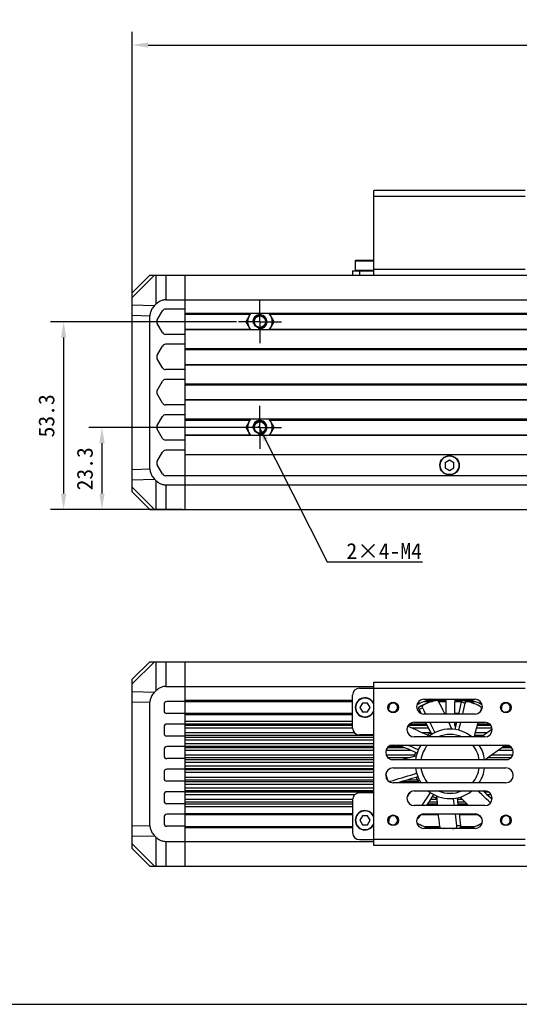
# Model space of a CAD drawing. Header units: millimetres. Extents: x 47 to 603, y 225 to 507.
# Tile 2 of 6: x 182 to 277, y 225 to 411. Entities that reach past the tile are written whole.
import ezdxf
from ezdxf.enums import TextEntityAlignment as Align

# ---------------------------------------------------------------- set-up
doc = ezdxf.new("R2010")
doc.units = ezdxf.units.MM
doc.header["$LTSCALE"] = 46.255
doc.header["$PDMODE"] = 3
doc.header["$PDSIZE"] = 8
doc.linetypes.add('CENTER', pattern=[0.6, 0.375, -0.075, 0.075, -0.075])
doc.layers.get('0').update_dxf_attribs({"linetype": 'CONTINUOUS'})
doc.layers.get('Defpoints').update_dxf_attribs({"linetype": 'CONTINUOUS'})
for name, color, linetype in [('00_COMPONENTS', 7, 'CONTINUOUS'), ('3_ALL_AXES', 7, 'CONTINUOUS'), ('50_ALL_DETAILS', 7, 'CONTINUOUS'), ('51__DRAFT_DIMS', 7, 'CONTINUOUS'), ('DRW0001FORMAT', 7, 'CONTINUOUS')]:
    doc.layers.add(name, color=color, linetype=linetype)
doc.styles.get("Standard").update_dxf_attribs({"font": 'simfang.ttf'})
doc.dimstyles.new('DIMSTYLE_1', dxfattribs={"dimtxt": 3, "dimasz": 3, "dimexe": 2.5, "dimexo": 0.5, "dimgap": 0.75, "dimtad": 1, "dimlfac": 1.5, "dimdsep": 46, "dimtxsty": 'STANDARD', "dimblk": '_FILLED', "dimblk1": '_FILLED', "dimblk2": '_FILLED', "dimcen": 0.09, "dimclrt": 3, "dimazin": 2, "dimtp": 0.5, "dimtm": 0.5, "dimtfac": 1, "dimtofl": 0, "dimtmove": 0, "dimatfit": 3, "dimldrblk": '_FILLED', "dimfxl": 1, "dimtolj": 1, "dimarcsym": 0})
doc.dimstyles.new('DIMSTYLE_2', dxfattribs={"dimtxt": 3, "dimasz": 3, "dimexe": 2.5, "dimexo": 0.5, "dimgap": 0.75, "dimtad": 1, "dimlfac": 1.5, "dimdsep": 46, "dimtxsty": 'STANDARD', "dimblk": '_FILLED', "dimblk1": '_FILLED', "dimblk2": '_FILLED', "dimcen": 0.09, "dimclrt": 3, "dimazin": 2, "dimtp": 0.3, "dimtm": 0.3, "dimtfac": 1, "dimtofl": 0, "dimtmove": 0, "dimatfit": 3, "dimldrblk": '_FILLED', "dimfxl": 1, "dimtolj": 1, "dimarcsym": 0})
doc.dimstyles.new('DIMSTYLE_4', dxfattribs={"dimtxt": 3, "dimasz": 3, "dimexe": 2.5, "dimexo": 0.5, "dimgap": 0.75, "dimtad": 1, "dimlfac": 1.5, "dimdsep": 46, "dimtxsty": 'STANDARD', "dimblk": '_FILLED', "dimblk1": '_FILLED', "dimblk2": '_FILLED', "dimcen": 0.09, "dimclrt": 3, "dimazin": 2, "dimtp": 0.2, "dimtm": 0.2, "dimtfac": 1, "dimtofl": 0, "dimtmove": 0, "dimatfit": 3, "dimldrblk": '_FILLED', "dimfxl": 1, "dimtolj": 1, "dimarcsym": 0})
doc.dimstyles.get("Standard").update_dxf_attribs({"dimtxt": 3, "dimasz": 3, "dimexe": 2.5, "dimexo": 0.5, "dimtad": 1, "dimdsep": 46, "dimtxsty": 'STANDARD', "dimblk": '_FILLED', "dimblk1": '_FILLED', "dimblk2": '_FILLED', "dimcen": 0.09, "dimclrt": 3, "dimazin": 2, "dimtol": 1, "dimtp": 0.01, "dimtm": 0.01, "dimtfac": 1, "dimtofl": 0, "dimtmove": 0, "dimatfit": 3, "dimldrblk": '_FILLED', "dimfxl": 1, "dimtolj": 1, "dimarcsym": 0})

# ---------------------------------------------------------------- blocks, each defined once
blk = doc.blocks.new('_FILLED')
at = {"color": 0, "linetype": 'ByBlock'}
blk.add_solid([(0, 0), (-1, 0.167), (-1, -0.167)], dxfattribs=at)
blk = doc.blocks.new('*D12')
at = {"layer": '51__DRAFT_DIMS', "color": 0, "lineweight": -2}
for p, q in [((203.34, 355.86), (203.34, 408.98)), ((391.7, 355.86), (391.7, 408.98)), ((206.34, 406.48), (388.7, 406.48))]:
    blk.add_line(p, q, dxfattribs=at)
at = {"layer": 'Defpoints', "color": 0}
for p in [(391.7, 406.48), (203.34, 355.36), (391.7, 355.36)]:
    blk.add_point(p, dxfattribs=at)
at = {"layer": '51__DRAFT_DIMS', "color": 0, "linetype": 'ByBlock', "lineweight": -2, "xscale": 3, "yscale": 3, "zscale": 3, "rotation": 180}
blk.add_blockref('_FILLED', (203.34, 406.48), dxfattribs=at)
at = {"layer": '51__DRAFT_DIMS', "color": 0, "linetype": 'ByBlock', "lineweight": -2, "xscale": 3, "yscale": 3, "zscale": 3}
blk.add_blockref('_FILLED', (391.7, 406.48), dxfattribs=at)
at = {"layer": '51__DRAFT_DIMS', "color": 3, "insert": (297.52, 411.23), "char_height": 3, "attachment_point": 2, "line_spacing_factor": 0.9}
blk.add_mtext('\\A1;750', dxfattribs=at)
blk = doc.blocks.new('*D8')
at = {"layer": '51__DRAFT_DIMS', "color": 0, "lineweight": -2}
for p, q in [((223.61, 334.15), (195.11, 334.15)), ((197.61, 331.15), (197.61, 321.62)), ((212.84, 318.62), (195.11, 318.62))]:
    blk.add_line(p, q, dxfattribs=at)
at = {"layer": 'Defpoints', "color": 0}
for p in [(224.11, 334.15), (197.61, 318.62), (213.34, 318.62)]:
    blk.add_point(p, dxfattribs=at)
at = {"layer": '51__DRAFT_DIMS', "color": 0, "linetype": 'ByBlock', "lineweight": -2, "xscale": 3, "yscale": 3, "zscale": 3}
for p, rotation in [((197.61, 334.15), 90), ((197.61, 318.62), 270)]:
    blk.add_blockref('_FILLED', p, dxfattribs=dict(at, rotation=rotation))
at = {"layer": '51__DRAFT_DIMS', "color": 3, "insert": (192.86, 326.32), "char_height": 3, "attachment_point": 2, "rotation": 90, "line_spacing_factor": 0.9}
blk.add_mtext('\\A1;23.3', dxfattribs=at)
blk = doc.blocks.new('*D9')
at = {"layer": '51__DRAFT_DIMS', "color": 0, "lineweight": -2}
for p, q in [((223.02, 354.15), (187.85, 354.15)), ((190.35, 351.15), (190.35, 321.62)), ((212.84, 318.62), (187.85, 318.62))]:
    blk.add_line(p, q, dxfattribs=at)
at = {"layer": 'Defpoints', "color": 0}
for p in [(223.52, 354.15), (190.35, 318.62), (213.34, 318.62)]:
    blk.add_point(p, dxfattribs=at)
at = {"layer": '51__DRAFT_DIMS', "color": 0, "linetype": 'ByBlock', "lineweight": -2, "xscale": 3, "yscale": 3, "zscale": 3}
for p, rotation in [((190.35, 354.15), 90), ((190.35, 318.62), 270)]:
    blk.add_blockref('_FILLED', p, dxfattribs=dict(at, rotation=rotation))
at = {"layer": '51__DRAFT_DIMS', "color": 3, "insert": (185.6, 336.34), "char_height": 3, "attachment_point": 2, "rotation": 90, "line_spacing_factor": 0.9}
blk.add_mtext('\\A1;53.3', dxfattribs=at)

msp = doc.modelspace()

# ---------------------------------------------------------------- linework, layer by layer
at = {"color": 7}
msp.add_line((46.817476, 225.01778), (602.8311, 225.01778), dxfattribs=at)
at = {"layer": '00_COMPONENTS', "color": 7}
for p, q in [((249.009887, 362.949422), (249.009887, 378.949422)), ((277.676554, 378.949422), (249.009887, 378.949422)), ((251.743238, 379.017022), (251.676554, 378.950337)), ((251.743223, 379.017022), (253.609885, 379.017022)), ((253.609869, 379.017022), (253.676554, 378.950337)), ((273.076571, 379.017022), (273.009887, 378.950337)), ((273.076556, 379.017022), (274.943218, 379.017022)), ((274.943203, 379.017022), (275.009887, 378.950337)), ((245.509887, 365.682756), (245.509887, 363.816089)), ((249.009887, 365.749422), (245.576554, 365.749422)), ((245.009887, 363.749422), (245.009887, 362.949422)), ((245.009887, 363.749422), (249.009887, 363.749422)), ((203.34322, 359.616089), (206.676554, 362.949422)), ((206.676554, 362.949422), (286.811964, 362.949422)), ((213.34322, 318.616089), (213.34322, 362.949422)), ((203.34322, 321.949422), (203.34322, 359.616089)), ((209.711853, 358.282756), (283.466792, 358.282756)), ((207.823424, 357.453281), (207.559884, 357.197049)), ((208.04587, 354.482756), (209.046611, 356.216089)), ((213.34322, 356.549422), (209.623961, 356.549422)), ((206.676554, 326.299248), (206.676554, 355.266264)), ((282.040826, 355.682756), (213.34322, 355.682756)), ((225.674298, 355.682756), (224.789028, 354.149422)), ((224.789028, 354.149422), (225.674298, 352.616089)), ((230.17763, 354.149422), (229.29236, 355.682756)), ((229.29236, 352.616089), (230.17763, 354.149422)), ((209.046611, 352.082756), (208.04587, 353.816089)), ((280.993008, 352.616089), (213.34322, 352.616089)), ((213.34322, 351.749422), (209.623961, 351.749422)), ((208.04587, 347.816089), (209.046611, 349.549422)), ((213.34322, 349.882756), (209.623961, 349.882756)), ((280.804137, 349.016089), (213.34322, 349.016089)), ((209.046611, 345.416089), (208.04587, 347.149422)), ((213.34322, 345.082756), (209.623961, 345.082756)), ((282.222904, 345.949422), (213.34322, 345.949422)), ((208.04587, 341.149422), (209.046611, 342.882756)), ((213.34322, 343.216089), (209.623961, 343.216089)), ((286.647484, 342.349422), (213.34322, 342.349422)), ((209.046611, 338.749422), (208.04587, 340.482756)), ((291.423825, 339.282756), (213.34322, 339.282756)), ((213.34322, 338.416089), (209.623961, 338.416089)), ((208.04587, 334.482756), (209.046611, 336.216089)), ((213.34322, 336.549422), (209.623961, 336.549422)), ((295.11046, 335.682756), (213.34322, 335.682756)), ((225.674298, 335.682756), (224.789028, 334.149422)), ((230.17763, 334.149422), (229.29236, 335.682756)), ((209.046611, 332.082756), (208.04587, 333.816089)), ((224.789028, 334.149422), (225.674298, 332.616089)), ((229.29236, 332.616089), (230.17763, 334.149422)), ((213.34322, 331.749422), (209.623961, 331.749422)), ((296.691116, 332.616089), (213.34322, 332.616089)), ((213.34322, 329.816089), (209.623961, 329.816089)), ((208.04587, 327.749422), (209.046611, 329.482756)), ((297.317506, 328.949422), (213.34322, 328.949422)), ((263.34322, 327.947798), (262.509887, 327.466673)), ((264.176554, 327.466673), (263.34322, 327.947798)), ((209.046611, 325.349422), (208.04587, 327.082756)), ((262.509887, 327.466673), (262.509887, 326.504422)), ((262.509887, 326.504422), (263.34322, 326.023297)), ((263.34322, 326.023297), (264.176554, 326.504422)), ((264.176554, 326.504422), (264.176554, 327.466673)), ((207.559884, 324.368462), (207.823424, 324.11223)), ((296.6039, 325.016089), (209.623961, 325.016089)), ((209.711853, 323.282756), (295.123545, 323.282756)), ((203.34322, 321.949422), (206.676554, 318.616089)), ((206.676554, 318.616089), (283.723463, 318.616089)), ((203.34322, 286.497025), (206.676554, 289.830358)), ((206.676554, 289.830358), (288.396152, 289.830358)), ((213.34322, 251.163691), (213.34322, 289.830358)), ((203.34322, 254.497025), (203.34322, 286.497025)), ((209.711853, 285.163691), (249.009887, 285.163691)), ((249.009887, 255.030358), (249.009887, 285.963691)), ((249.009887, 285.963691), (277.676554, 285.963691)), ((207.823424, 284.334217), (207.559884, 284.077985)), ((245.009887, 277.297025), (245.009887, 283.497025)), ((246.34322, 284.830358), (249.009887, 284.830358)), ((206.676554, 258.84685), (206.676554, 282.147199)), ((209.34322, 281.763691), (209.34322, 280.563691)), ((213.34322, 282.297025), (209.876554, 282.297025)), ((213.34322, 282.330358), (245.009887, 282.330358)), ((246.862095, 281.997025), (246.38097, 281.163691)), ((247.824346, 281.997025), (246.862095, 281.997025)), ((248.305471, 281.163691), (247.824346, 281.997025)), ((258.509887, 282.730358), (268.176554, 282.730358)), ((258.569158, 282.330358), (260.113857, 282.330358)), ((259.13562, 281.988663), (258.844646, 281.850306)), ((258.894586, 281.917384), (259.547351, 282.154971)), ((259.6546, 282.713946), (259.649645, 282.730358)), ((261.276315, 282.330358), (262.685942, 282.330358)), ((264.317797, 282.330358), (265.654847, 282.330358)), ((266.789952, 282.330358), (268.117266, 282.330358)), ((267.032062, 282.713878), (267.037031, 282.730358)), ((267.529761, 282.070148), (267.217928, 282.151194)), ((267.299301, 282.170478), (267.952066, 281.932891)), ((213.34322, 280.030358), (209.876554, 280.030358)), ((213.34322, 280.063691), (245.009887, 280.063691)), ((246.38097, 281.163691), (246.862095, 280.330358)), ((246.862095, 280.330358), (247.824346, 280.330358)), ((247.824346, 280.330358), (248.305471, 281.163691)), ((257.916338, 280.063691), (257.977869, 280.063691)), ((258.225897, 281.099524), (258.489595, 280.579645)), ((258.489595, 280.579645), (258.818472, 279.930358)), ((268.176554, 279.930358), (258.509887, 279.930358)), ((262.39252, 280.063691), (262.722271, 280.063691)), ((264.258069, 280.063691), (265.107153, 280.063691)), ((269.260877, 280.444939), (269.376434, 280.941124)), ((213.34322, 278.030358), (209.876554, 278.030358)), ((256.676554, 278.397025), (270.009887, 278.397025)), ((209.34322, 277.497025), (209.34322, 276.297025)), ((213.34322, 275.763691), (209.876554, 275.763691)), ((249.009887, 275.963691), (246.34322, 275.963691)), ((252.676554, 274.063691), (274.009887, 274.063691)), ((270.009887, 275.597025), (256.676554, 275.597025)), ((209.34322, 273.230358), (209.34322, 272.030358)), ((213.34322, 273.763691), (209.876554, 273.763691)), ((213.34322, 271.497025), (209.876554, 271.497025)), ((274.009887, 271.263691), (252.676554, 271.263691)), ((209.34322, 268.963691), (209.34322, 267.763691)), ((213.34322, 269.497025), (209.876554, 269.497025)), ((251.408673, 268.000078), (251.303066, 268.599001)), ((251.380331, 268.249828), (251.466059, 267.939249)), ((252.676554, 269.730358), (274.009887, 269.730358)), ((213.34322, 267.230358), (209.876554, 267.230358)), ((274.009887, 266.930358), (252.676554, 266.930358)), ((209.34322, 264.697025), (209.34322, 263.497025)), ((213.34322, 265.230358), (209.876554, 265.230358)), ((249.009887, 265.030358), (246.34322, 265.030358)), ((256.676554, 265.397025), (270.009887, 265.397025)), ((213.34322, 262.963691), (209.876554, 262.963691)), ((245.009887, 263.697025), (245.009887, 257.497025)), ((213.34322, 260.963691), (209.876554, 260.963691)), ((213.34322, 260.930358), (245.009887, 260.930358)), ((270.009887, 262.597025), (256.676554, 262.597025)), ((257.833628, 260.888499), (257.405157, 260.231499)), ((257.916338, 260.930358), (261.184389, 260.930358)), ((258.509887, 261.063691), (268.176554, 261.063691)), ((265.15524, 260.930358), (268.681954, 260.930358)), ((209.34322, 260.430358), (209.34322, 259.230358)), ((246.862095, 260.663691), (246.38097, 259.830358)), ((246.38097, 259.830358), (246.862095, 258.997025)), ((247.824346, 260.663691), (246.862095, 260.663691)), ((246.862095, 258.997025), (247.824346, 258.997025)), ((248.305471, 259.830358), (247.824346, 260.663691)), ((247.824346, 258.997025), (248.305471, 259.830358)), ((213.34322, 258.697025), (209.876554, 258.697025)), ((213.34322, 258.663691), (245.009887, 258.663691)), ((268.176554, 258.263691), (258.509887, 258.263691)), ((258.569175, 258.663691), (261.442297, 258.663691)), ((259.64941, 258.263691), (259.654378, 258.280171)), ((265.417336, 258.663691), (268.117283, 258.663691)), ((267.03184, 258.280105), (267.036796, 258.263691)), ((207.559884, 256.916064), (207.823424, 256.659832)), ((209.711853, 255.830358), (249.009887, 255.830358)), ((246.34322, 256.163691), (249.009887, 256.163691)), ((203.34322, 254.497025), (206.676554, 251.163691)), ((277.676554, 255.030358), (249.009887, 255.030358)), ((206.676554, 251.163691), (286.772658, 251.163691))]:
    msp.add_line(p, q, dxfattribs=at)
at = {"layer": '00_COMPONENTS', "color": 4}
for p, q in [((251.84322, 379.017022), (251.84322, 378.949422)), ((253.509887, 379.017022), (253.509887, 378.949422)), ((273.176554, 379.017022), (273.176554, 378.949422)), ((274.84322, 379.017022), (274.84322, 378.949422)), ((277.676554, 377.816089), (249.009887, 377.816089)), ((245.509887, 365.682756), (249.009887, 365.682756)), ((249.009887, 363.816089), (245.509887, 363.816089)), ((246.34322, 363.749422), (246.34322, 362.949422)), ((249.009887, 364.082756), (277.676554, 364.082756)), ((203.34322, 358.732759), (207.559884, 362.949422)), ((207.823424, 362.949422), (207.823424, 357.453281)), ((209.711853, 362.949422), (209.711853, 358.282756)), ((203.34322, 357.31397), (207.559884, 357.197049)), ((203.34322, 355.358691), (206.676554, 355.266264)), ((213.34322, 355.549422), (225.597318, 355.549422)), ((229.36934, 355.549422), (281.992222, 355.549422)), ((213.34322, 352.749422), (225.597318, 352.749422)), ((229.36934, 352.749422), (281.011844, 352.749422)), ((213.34322, 348.882756), (280.829408, 348.882756)), ((213.34322, 346.082756), (282.118785, 346.082756)), ((213.34322, 342.216089), (286.871159, 342.216089)), ((213.34322, 339.416089), (291.240565, 339.416089)), ((213.34322, 335.549422), (225.597318, 335.549422)), ((229.36934, 335.549422), (295.182931, 335.549422)), ((213.34322, 332.749422), (225.597318, 332.749422)), ((229.36934, 332.749422), (296.659014, 332.749422)), ((203.34322, 326.20682), (206.676554, 326.299248)), ((203.34322, 324.251542), (207.559884, 324.368462)), ((207.823424, 324.11223), (207.823424, 318.616089)), ((203.34322, 322.832753), (207.559884, 318.616089)), ((209.711853, 323.282756), (209.711853, 318.616089)), ((203.34322, 285.613694), (207.559884, 289.830358)), ((207.823424, 289.830358), (207.823424, 284.334217)), ((209.711853, 289.830358), (209.711853, 285.163691)), ((203.34322, 284.194905), (207.559884, 284.077985)), ((249.009887, 284.830358), (277.676554, 284.830358)), ((203.34322, 282.239627), (206.676554, 282.147199)), ((213.34322, 282.530358), (245.009887, 282.530358)), ((257.628254, 281.290839), (258.281019, 281.528426)), ((259.096864, 282.530358), (262.622127, 282.530358)), ((264.317797, 282.530358), (267.589609, 282.530358)), ((265.608509, 282.211071), (266.261274, 281.973484)), ((266.579281, 282.26691), (265.926516, 282.504498)), ((213.34322, 279.863691), (245.009887, 279.863691)), ((257.573272, 280.86166), (258.225895, 281.099527)), ((213.34322, 278.549326), (245.009887, 278.549326)), ((213.34322, 278.049539), (245.009887, 278.049539)), ((245.009887, 277.737699), (213.34322, 277.737699)), ((259.15333, 277.737699), (255.489892, 277.737699)), ((255.753823, 278.049539), (258.996074, 278.049539)), ((264.259528, 278.049539), (264.633353, 278.049539)), ((264.559679, 277.737699), (264.317214, 277.737699)), ((271.196549, 277.737699), (268.591203, 277.737699)), ((268.671627, 278.049539), (270.932622, 278.049539)), ((245.009887, 277.237912), (213.34322, 277.237912)), ((245.404716, 276.350278), (213.34322, 276.350278)), ((249.009887, 275.850483), (213.34322, 275.850483)), ((259.405109, 277.237912), (256.292036, 277.237912)), ((259.784946, 276.350278), (258.229637, 276.350278)), ((269.653877, 275.850483), (268.082943, 275.850483)), ((270.322958, 276.350278), (268.220653, 276.350278)), ((271.387905, 277.237912), (268.459929, 277.237912)), ((213.34322, 275.544264), (249.009887, 275.544264)), ((213.34322, 275.044469), (249.009887, 275.044469)), ((213.34322, 274.349581), (249.009887, 274.349581)), ((213.34322, 273.849785), (249.009887, 273.849785)), ((251.933348, 273.849785), (254.188303, 273.849785)), ((273.580478, 273.849785), (274.753097, 273.849785)), ((249.009887, 273.543566), (213.34322, 273.543566)), ((249.009887, 273.043771), (213.34322, 273.043771)), ((249.009887, 272.150278), (213.34322, 272.150278)), ((256.066174, 273.043771), (251.329606, 273.043771)), ((256.742924, 272.150278), (251.374774, 272.150278)), ((254.902727, 273.543566), (251.588029, 273.543566)), ((275.311668, 272.150278), (271.209027, 272.150278)), ((275.356834, 273.043771), (272.471451, 273.043771)), ((275.098409, 273.543566), (273.162791, 273.543566)), ((249.009887, 271.650483), (213.34322, 271.650483)), ((213.34322, 271.344264), (249.009887, 271.344264)), ((213.34322, 270.844469), (249.009887, 270.844469)), ((213.34322, 270.149581), (249.009887, 270.149581)), ((255.768369, 271.650483), (251.712099, 271.650483)), ((252.211019, 271.344264), (254.634446, 271.344264)), ((270.193441, 271.344264), (274.475418, 271.344264)), ((274.974342, 271.650483), (270.487614, 271.650483)), ((213.34322, 269.649785), (249.009887, 269.649785)), ((249.009887, 269.343566), (213.34322, 269.343566)), ((249.009887, 268.843771), (213.34322, 268.843771)), ((249.009887, 267.950278), (213.34322, 267.950278)), ((249.009887, 267.450483), (213.34322, 267.450483)), ((213.34322, 267.144264), (249.009887, 267.144264)), ((213.34322, 266.644469), (249.009887, 266.644469)), ((251.408714, 267.950278), (251.329606, 267.950278)), ((252.125832, 267.043405), (252.098288, 267.199618)), ((254.293689, 267.144264), (257.31963, 267.144264)), ((257.251399, 267.450483), (255.308767, 267.450483)), ((257.02989, 267.950278), (256.972133, 267.950278)), ((213.34322, 265.949581), (249.009887, 265.949581)), ((213.34322, 265.449785), (249.009887, 265.449785)), ((249.009887, 265.143566), (213.34322, 265.143566)), ((245.404716, 264.643771), (213.34322, 264.643771)), ((255.57817, 264.643771), (255.436279, 264.643771)), ((270.811172, 265.143566), (269.973597, 265.143566)), ((271.250162, 264.643771), (270.505262, 264.643771)), ((245.009887, 263.756137), (213.34322, 263.756137)), ((245.009887, 263.25635), (213.34322, 263.25635)), ((213.34322, 262.944511), (245.009887, 262.944511)), ((259.178123, 262.944511), (260.993594, 262.944511)), ((260.96706, 263.25635), (259.382512, 263.25635)), ((260.926476, 263.756137), (259.710409, 263.756137)), ((265.80849, 263.756137), (264.827036, 263.756137)), ((266.302374, 263.25635), (264.879661, 263.25635)), ((264.916335, 262.944511), (266.613804, 262.944511)), ((213.34322, 262.444723), (245.009887, 262.444723)), ((213.34322, 261.130358), (245.009887, 261.130358)), ((257.405157, 260.231499), (257.282291, 260.334596)), ((203.34322, 258.754423), (206.676554, 258.84685)), ((213.34322, 258.463691), (245.009887, 258.463691)), ((259.096832, 258.463691), (261.520042, 258.463691)), ((264.524207, 258.366822), (265.218865, 258.366822)), ((265.417336, 258.751318), (264.722678, 258.751318)), ((265.352736, 258.463691), (267.589577, 258.463691)), ((203.34322, 256.799144), (207.559884, 256.916064)), ((203.34322, 255.380355), (207.559884, 251.163691)), ((207.823424, 256.659832), (207.823424, 251.163691)), ((209.711853, 255.830358), (209.711853, 251.163691)), ((277.676554, 256.163691), (249.009887, 256.163691))]:
    msp.add_line(p, q, dxfattribs=at)
at = {"layer": '00_COMPONENTS', "color": 7}
for points in [[(209.711853, 358.282756), (209.554228, 358.277841), (209.39647, 358.261922), (209.23858, 358.234999), (209.080514, 358.19745), (208.922316, 358.148896), (208.764117, 358.088203), (208.605658, 358.015494), (208.447198, 357.930645), (208.289654, 357.83215), (208.133329, 357.719507), (207.977919, 357.593217), (207.823424, 357.453281)], [(207.559884, 357.197049), (207.410951, 357.041212), (207.276535, 356.884014), (207.156636, 356.725458), (207.051793, 356.565201), (206.961467, 356.403585), (206.884045, 356.241632), (206.819383, 356.07963), (206.767624, 355.917291), (206.72758, 355.75477), (206.698856, 355.592117), (206.681847, 355.429282), (206.676554, 355.266264)], [(206.676554, 326.299248), (206.681854, 326.136189), (206.698869, 325.973324), (206.727598, 325.810654), (206.767648, 325.64813), (206.819411, 325.4858), (206.884074, 325.323811), (206.961492, 325.161875), (207.051809, 325.000281), (207.156645, 324.840041), (207.276539, 324.681493), (207.410952, 324.5243), (207.559884, 324.368462)], [(207.823424, 324.11223), (207.977919, 323.972294), (208.133329, 323.846004), (208.289654, 323.733361), (208.447198, 323.634866), (208.605658, 323.550017), (208.764117, 323.477308), (208.922316, 323.416615), (209.080514, 323.368062), (209.23858, 323.330512), (209.39647, 323.303589), (209.554228, 323.28767), (209.711853, 323.282756)], [(209.711853, 285.163691), (209.554228, 285.158777), (209.39647, 285.142858), (209.23858, 285.115935), (209.080514, 285.078385), (208.922316, 285.029832), (208.764117, 284.969139), (208.605658, 284.89643), (208.447198, 284.811581), (208.289654, 284.713086), (208.133329, 284.600443), (207.977919, 284.474153), (207.823424, 284.334217)], [(207.559884, 284.077985), (207.410951, 283.922147), (207.276535, 283.76495), (207.156636, 283.606394), (207.051793, 283.446137), (206.961467, 283.284521), (206.884045, 283.122567), (206.819383, 282.960566), (206.767624, 282.798227), (206.72758, 282.635705), (206.698856, 282.473053), (206.681847, 282.310217), (206.676554, 282.147199)], [(257.573272, 280.86166), (257.558432, 280.894196), (257.546244, 280.927057), (257.536707, 280.960242), (257.529786, 280.994109), (257.525517, 281.028301), (257.524007, 281.061741), (257.525336, 281.094407), (257.529426, 281.126322), (257.536146, 281.156482), (257.545574, 281.184837), (257.557632, 281.211437), (257.571965, 281.235423), (257.588454, 281.256509), (257.607216, 281.274981), (257.628253, 281.290839)], [(257.628253, 281.290839), (257.907014, 281.459307), (258.191881, 281.612719), (258.482854, 281.751076), (258.780337, 281.874521), (258.894601, 281.917344)], [(258.281019, 281.528426), (258.259991, 281.512576), (258.241236, 281.494115), (258.224753, 281.473043), (258.210423, 281.449073), (258.198366, 281.422493), (258.188936, 281.394158), (258.182211, 281.364021), (258.178113, 281.33213), (258.176772, 281.299488), (258.178266, 281.266071), (258.182517, 281.231903), (258.189417, 281.198057), (258.198928, 281.164891), (258.211088, 281.132046), (258.225897, 281.099524)], [(258.844646, 281.850306), (258.559779, 281.696894), (258.281019, 281.528426)], [(259.547366, 282.154931), (259.433103, 282.112109), (259.13562, 281.988663)], [(260.99884, 282.498765), (260.676054, 282.452464), (260.358168, 282.390676), (260.045182, 282.313403), (259.736692, 282.220499), (259.547366, 282.154931)], [(261.276315, 282.310136), (261.25863, 282.340987), (261.23961, 282.369279), (261.219257, 282.395013), (261.197354, 282.418315), (261.174116, 282.439058), (261.150189, 282.456862), (261.125587, 282.471689), (261.100294, 282.483576), (261.074913, 282.492254), (261.049644, 282.497634), (261.024286, 282.499804), (260.99884, 282.498765)], [(262.45689, 279.930358), (262.426056, 279.994702), (262.14326, 280.576454), (261.85738, 281.156259), (261.568398, 281.734153), (261.276315, 282.310136)], [(265.075916, 279.930358), (265.203171, 280.473542), (265.338562, 281.052684), (265.473675, 281.63186), (265.608509, 282.211071)], [(265.608509, 282.211071), (265.618055, 282.245534), (265.629841, 282.278541), (265.643867, 282.310092), (265.660334, 282.340485), (265.679041, 282.369422), (265.69938, 282.396009), (265.721396, 282.420178), (265.745043, 282.441998), (265.769577, 282.460782), (265.795026, 282.476443), (265.821361, 282.489069), (265.847759, 282.49823), (265.873943, 282.503784), (265.90019, 282.505874), (265.926499, 282.5045)], [(266.261274, 281.973484), (266.129115, 281.405765), (265.996683, 280.838079), (265.863978, 280.270427), (265.784309, 279.930358)], [(265.926499, 282.5045), (266.24833, 282.45437), (266.565162, 282.388782), (266.876995, 282.307735), (267.18423, 282.211081), (267.299286, 282.170438)], [(266.579264, 282.266913), (266.552951, 282.268287), (266.526701, 282.266196), (266.500514, 282.26064), (266.474115, 282.251477), (266.447778, 282.238849), (266.422329, 282.223185), (266.397794, 282.204399), (266.374148, 282.182578), (266.352133, 282.158408), (266.331796, 282.13182), (266.313091, 282.102884), (266.296626, 282.072494), (266.282603, 282.040945), (266.270819, 282.007942), (266.261274, 281.973484)], [(267.217928, 282.151194), (266.901095, 282.216783), (266.579264, 282.266913)], [(267.952052, 281.932851), (267.836995, 281.973494), (267.529761, 282.070148)], [(269.284958, 281.263254), (269.007927, 281.435267), (268.724696, 281.592269), (268.435264, 281.734257), (268.13923, 281.861382), (267.952052, 281.932851)], [(269.376434, 280.941124), (269.382733, 280.975276), (269.386379, 281.00855), (269.387373, 281.040945), (269.385649, 281.072751), (269.381272, 281.103679), (269.374438, 281.132858), (269.365109, 281.160228), (269.353323, 281.185851), (269.339384, 281.209034), (269.323394, 281.229547), (269.305252, 281.24762), (269.284958, 281.263254)], [(257.995145, 280.029593), (257.842292, 280.33129), (257.573272, 280.86166)], [(259.494447, 275.747492), (258.910001, 276.028482), (258.324301, 276.306061), (257.737347, 276.580228), (257.149105, 276.850999), (256.559609, 277.11836), (255.968966, 277.38226), (255.424733, 277.621771)], [(259.985985, 276.082832), (259.718848, 276.614423), (259.451475, 277.145861), (259.183866, 277.677147), (258.82073, 278.397025)], [(259.593306, 278.397025), (259.804613, 277.977992), (260.066921, 277.457211), (260.328997, 276.93628), (260.590841, 276.415199)], [(263.792965, 277.058414), (263.525893, 277.649274), (263.255669, 278.238325), (263.181791, 278.397025)], [(264.384967, 276.99941), (264.522031, 277.578345), (264.71533, 278.397025)], [(265.423991, 278.397025), (265.330425, 278.000154), (265.196355, 277.432672), (265.062011, 276.865223)], [(268.011807, 275.597025), (268.103613, 275.924131), (268.275268, 276.549135), (268.443347, 277.17478), (268.607857, 277.801105), (268.760821, 278.397025)], [(269.314261, 275.597025), (269.774786, 275.940719), (270.25134, 276.296724), (270.727703, 276.652935), (271.400413, 277.156604)], [(257.205323, 272.55308), (256.658984, 272.788587), (256.112563, 273.023826), (255.566059, 273.258797), (255.019472, 273.493501), (254.472802, 273.727937), (253.688553, 274.063691)], [(255.439653, 274.063691), (255.848292, 273.888214), (256.38395, 273.657892), (256.919528, 273.427306), (257.455023, 273.196455)], [(269.965854, 271.294256), (270.501423, 271.659911), (271.034664, 272.028356), (271.565578, 272.399593), (272.094196, 272.773644), (272.620486, 273.150485), (273.144355, 273.53005), (273.66577, 273.912316), (273.869835, 274.063691)], [(257.044359, 271.980254), (256.416028, 271.819825), (255.78893, 271.655978), (255.163064, 271.488712), (254.538393, 271.318017), (254.343873, 271.263691)], [(251.303477, 268.601517), (251.310418, 268.564227), (251.380331, 268.249828)], [(252.098288, 267.199618), (252.656026, 267.369023), (253.213873, 267.538173), (253.771829, 267.707067), (254.329894, 267.875706), (254.888067, 268.044089), (255.446348, 268.212216), (256.004737, 268.380087), (256.563234, 268.547702), (257.121839, 268.715062)], [(251.498748, 267.575658), (251.431045, 267.880122), (251.408714, 268.000086)], [(251.466059, 267.939249), (251.567674, 267.63207), (251.676088, 267.351786)], [(251.862894, 267.192359), (251.89271, 267.185842), (251.925903, 267.181524), (251.960315, 267.179793), (251.994867, 267.180729), (252.0292, 267.184358), (252.063674, 267.190655), (252.098288, 267.199618)], [(257.344103, 268.061738), (256.774201, 267.890968), (256.204408, 267.719941), (255.634723, 267.548654), (255.065148, 267.37711), (254.495682, 267.205307), (253.926325, 267.033246), (253.586442, 266.930358)], [(257.588995, 267.519439), (257.210786, 266.992665), (257.166577, 266.930358)], [(255.953604, 265.194832), (255.729325, 264.867234), (255.366869, 264.33139), (255.296641, 264.2263)], [(258.126124, 262.597025), (258.467285, 263.118155), (258.786879, 263.605806), (259.106718, 264.09333), (259.426804, 264.580728), (259.747137, 265.067999)], [(260.337386, 264.710384), (260.010584, 264.213241), (259.684031, 263.71597), (259.357729, 263.218571), (258.950482, 262.597025)], [(271.109048, 263.131286), (270.698087, 263.516646), (270.273007, 263.915623), (269.848093, 264.31482), (269.423347, 264.714238), (268.998768, 265.113876), (268.698233, 265.397025)], [(269.704244, 265.397025), (269.903832, 265.209169), (270.337182, 264.801675), (270.770701, 264.394404), (271.204388, 263.987358), (271.396277, 263.807426)], [(260.87357, 264.452366), (260.922449, 263.805726), (260.974908, 263.159706), (261.023766, 262.597025)], [(264.262804, 262.597025), (264.170333, 263.382507), (264.102498, 263.961682)], [(264.784595, 264.067095), (264.853806, 263.476202), (264.92329, 262.885372), (264.957337, 262.597025)], [(265.361197, 264.214137), (265.814289, 263.7502), (266.269725, 263.289041), (266.727507, 262.830658), (266.96346, 262.597025)], [(261.170552, 261.063691), (261.220559, 260.581828), (261.290902, 259.93914), (261.364814, 259.297188), (261.442297, 258.655972)], [(264.722678, 258.751318), (264.652695, 259.33), (264.582981, 259.908743), (264.513535, 260.487549), (264.444684, 261.063691)], [(265.139306, 261.063691), (265.203961, 260.522676), (265.274812, 259.93216), (265.345937, 259.341708), (265.417336, 258.751318)], [(268.616161, 260.992645), (269.051175, 260.580811), (269.475606, 260.183498)], [(257.405157, 260.231499), (257.384399, 260.202379), (257.362035, 260.175394), (257.338064, 260.150543), (257.312195, 260.127615), (257.284719, 260.106822), (257.256514, 260.088794), (257.227559, 260.073612), (257.197875, 260.061196), (257.168396, 260.051937), (257.164768, 260.051191)], [(206.676554, 258.84685), (206.681854, 258.683791), (206.698869, 258.520926), (206.727598, 258.358256), (206.767648, 258.195732), (206.819411, 258.033402), (206.884074, 257.871413), (206.961492, 257.709478), (207.051809, 257.547883), (207.156645, 257.387643), (207.276539, 257.229096), (207.410952, 257.071903), (207.559884, 256.916064)], [(261.442297, 258.655972), (261.448059, 258.621725), (261.456013, 258.58921), (261.466159, 258.558429), (261.478657, 258.52913), (261.493347, 258.501565), (261.509749, 258.476483), (261.527877, 258.453954), (261.547716, 258.433908), (261.568744, 258.416891), (261.590785, 258.403084), (261.614014, 258.392305), (261.638432, 258.384555)], [(261.638432, 258.384555), (261.957587, 258.317665), (262.277435, 258.267003), (262.308263, 258.263691)], [(263.929452, 258.263691), (264.204655, 258.30386), (264.524224, 258.366826)], [(264.524224, 258.366826), (264.549419, 258.374535), (264.573371, 258.385477), (264.596079, 258.399654), (264.617752, 258.417294), (264.638182, 258.438169), (264.656739, 258.461592), (264.673368, 258.487636), (264.688125, 258.516229), (264.700546, 258.546471), (264.710563, 258.57841), (264.718243, 258.611999), (264.723321, 258.646188), (264.725709, 258.68063), (264.725494, 258.715673), (264.722678, 258.751318)], [(265.218882, 258.366826), (264.899314, 258.30386), (264.62411, 258.263691)], [(265.417336, 258.751318), (265.420152, 258.715668), (265.420366, 258.680621), (265.417978, 258.646175), (265.412898, 258.611983), (265.405216, 258.578393), (265.395198, 258.546453), (265.382776, 258.516212), (265.368017, 258.48762), (265.351387, 258.461578), (265.33283, 258.438157), (265.312401, 258.417286), (265.290729, 258.399648), (265.268023, 258.385474), (265.244074, 258.374533), (265.218882, 258.366826)], [(207.823424, 256.659832), (207.977919, 256.519896), (208.133329, 256.393607), (208.289654, 256.280963), (208.447198, 256.182468), (208.605658, 256.097619), (208.764117, 256.02491), (208.922316, 255.964217), (209.080514, 255.915664), (209.23858, 255.878115), (209.39647, 255.851191), (209.554228, 255.835273), (209.711853, 255.830358)]]:
    msp.add_lwpolyline(points, dxfattribs=at)
for centre, radius in [((227.483329, 354.149422), 1.214), ((227.483329, 354.149422), 1.080667), ((227.483329, 334.149422), 1.214), ((227.483329, 334.149422), 1.080667), ((263.34322, 326.982756), 1.833333), ((252.676554, 281.163691), 1), ((252.676554, 281.163691), 0.933301), ((274.009887, 281.163691), 1), ((274.009887, 281.163691), 0.933301), ((252.676554, 259.830358), 1), ((274.009887, 259.830358), 1), ((252.676554, 259.830358), 0.933301), ((274.009887, 259.830358), 0.933301)]:
    msp.add_circle(centre, radius, dxfattribs=at)
at = {"layer": '00_COMPONENTS', "color": 4}
msp.add_circle((263.34322, 326.982756), 1.766667, dxfattribs=at)
at = {"layer": '00_COMPONENTS', "color": 7}
for centre, radius, start, end in [((245.576554, 365.682756), 0.066667, 90, 180), ((245.576554, 363.816089), 0.066667, 180, 270), ((209.623961, 355.882756), 0.666667, 90, 150), ((208.62322, 354.149422), 0.666667, 150, 210), ((227.483329, 354.149422), 2.333333, 138.90565966, 221.09434034), ((227.483329, 354.149422), 2.333333, 318.90565966, 41.09434034), ((209.623961, 352.416089), 0.666667, 210, 270), ((209.623961, 349.216089), 0.666667, 90, 150), ((208.62322, 347.482756), 0.666667, 150, 210), ((209.623961, 345.749422), 0.666667, 210, 270), ((209.623961, 342.549422), 0.666667, 90, 150), ((208.62322, 340.816089), 0.666667, 150, 210), ((209.623961, 339.082756), 0.666667, 210, 270), ((209.623961, 335.882756), 0.666667, 90, 150), ((227.483329, 334.149422), 2.333333, 138.90565966, 221.09434034), ((227.483329, 334.149422), 2.333333, 318.90565966, 41.09434034), ((208.62322, 334.149422), 0.666667, 150, 210), ((209.623961, 332.416089), 0.666667, 210, 270), ((209.623961, 329.149422), 0.666667, 90, 150), ((263.34322, 326.982756), 0.933333, 87.02337069, 93.56599281), ((208.62322, 327.416089), 0.666667, 150, 210), ((263.34322, 326.982756), 0.933333, 147.57064843, 153.23449942), ((263.34322, 326.982756), 0.933333, 207.79183564, 212.9067657), ((263.34322, 326.982756), 0.933333, 267.5745112, 272.9067657), ((263.34322, 326.982756), 0.933333, 27.89716756, 33.56599281), ((263.34322, 326.982756), 0.933333, 328.11507585, 333.23449942), ((209.623961, 325.682756), 0.666667, 210, 270), ((246.34322, 283.497025), 1.333333, 90, 180), ((209.876554, 281.763691), 0.533333, 90, 180), ((247.34322, 281.163691), 1.833333, 24.41714365, 335.58285639), ((247.34322, 281.163691), 0.933333, 117.85197764, 123.23449942), ((247.34322, 281.163691), 0.933333, 57.83662832, 63.23449942), ((258.509887, 281.330358), 1.4, 90, 270), ((263.34322, 270.497025), 12.761617, 106.53121995, 119.04254715), ((261.020082, 281.417068), 1.951324, 31.38552974, 42.31096833), ((-226.711523, 273.743557), 489.474656, 0.72421936, 1.01724123), ((354.804361, 279.10787), 90.551439, 177.83103438, 179.47956965), ((265.939918, 281.247816), 2.070734, 134.25933229, 141.56884974), ((263.34322, 270.497025), 12.761617, 60.95688884, 73.46878278), ((268.176554, 281.330358), 1.4, 270, 90), ((209.876554, 280.563691), 0.533333, 180, 270), ((247.34322, 281.163691), 0.933333, 177.30059014, 183.23449942), ((247.34322, 281.163691), 0.933333, 237.83662832, 243.23449942), ((247.34322, 281.163691), 0.933333, 297.85197764, 303.23449942), ((247.34322, 281.163691), 0.933333, 357.30059014, 3.23449942), ((209.876554, 277.497025), 0.533333, 90, 180), ((256.676554, 276.997025), 1.4, 90, 270), ((354.804361, 279.10787), 90.551439, 180.44978619, 180.69207464), ((265.163007, 278.055742), 0.904436, 182.6371868, 222.06006075), ((270.009887, 276.997025), 1.4, 270, 90), ((209.876554, 276.297025), 0.533333, 180, 270), ((246.34322, 277.297025), 1.333333, 180, 270), ((263.444629, 270.498049), 6.902869, 121.52204064, 128.38412296), ((263.444629, 270.498049), 6.569506, 50.92630745, 129.08986318), ((252.676554, 272.663691), 1.4, 90, 270), ((263.444629, 270.498049), 6.569536, 147.12140423, 173.30551113), ((263.444629, 270.498049), 6.569536, 6.69288602, 32.87210012), ((274.009887, 272.663691), 1.4, 270, 90), ((209.876554, 273.230358), 0.533333, 90, 180), ((209.876554, 272.030358), 0.533333, 180, 270), ((263.444629, 270.498049), 6.902869, 161.52327695, 168.38165503), ((263.34322, 270.497025), 6.902869, 6.37714597, 7.86189317), ((209.876554, 268.963691), 0.533333, 90, 180), ((252.676554, 268.330358), 1.4, 90, 270), ((263.444629, 270.498049), 6.569536, 186.71110775, 212.90248416), ((263.444629, 270.498049), 6.569536, 327.09979543, 353.28883046), ((274.009887, 268.330358), 1.4, 270, 90), ((209.876554, 267.763691), 0.533333, 180, 270), ((263.444629, 270.498049), 6.902869, 201.52034621, 208.38366072), ((209.876554, 264.697025), 0.533333, 90, 180), ((246.34322, 263.697025), 1.333333, 90, 180), ((256.676554, 263.997025), 1.4, 90, 270), ((399.2949, 347.129443), 165.845333, 209.83276076, 209.87711493), ((320.005766, 150.161186), 131.533373, 119.22400813, 119.34734876), ((263.444629, 270.498049), 6.569536, 230.95059857, 309.04273723), ((270.009887, 263.997025), 1.4, 270, 90), ((209.876554, 263.497025), 0.533333, 180, 270), ((263.34322, 270.497025), 6.902869, 242.2226239, 249.31320345), ((263.34322, 270.497025), 6.902869, 282.36380457, 289.0576645), ((209.876554, 260.430358), 0.533333, 90, 180), ((247.34322, 259.830358), 1.833333, 24.41714365, 335.58285639), ((258.509887, 259.663691), 1.4, 90, 270), ((268.176554, 259.663691), 1.4, 270, 90), ((209.876554, 259.230358), 0.533333, 180, 270), ((247.34322, 259.830358), 0.933333, 177.30059014, 183.23449942), ((247.34322, 259.830358), 0.933333, 117.85197764, 123.23449942), ((247.34322, 259.830358), 0.933333, 237.83662832, 243.23449942), ((247.34322, 259.830358), 0.933333, 57.83662832, 63.23449942), ((247.34322, 259.830358), 0.933333, 297.85197764, 303.23449942), ((247.34322, 259.830358), 0.933333, 357.30059014, 3.23449942), ((263.34322, 270.497025), 12.761617, 240.95688872, 253.46878278), ((263.34322, 270.497025), 12.761617, 286.53121995, 299.04254699), ((246.34322, 257.497025), 1.333333, 180, 270)]:
    msp.add_arc(centre, radius, start, end, dxfattribs=at)
at = {"layer": '00_COMPONENTS', "color": 4}
for centre, radius, start, end in [((227.483329, 354.149422), 1.333333, 255, 195), ((227.483329, 334.149422), 1.333333, 255, 195), ((247.34322, 281.163691), 1.766667, 19.01954654, 340.98042699), ((252.676554, 281.163691), 0.833333, 255, 195), ((274.009887, 281.163691), 0.833333, 255, 195), ((263.444629, 270.498049), 5.569475, 66.33090272, 113.66825083), ((263.444629, 270.498049), 5.569475, 140.18319446, 172.09792998), ((263.444629, 270.498049), 5.569479, 7.90166759, 39.81581408), ((263.444629, 270.498049), 5.569475, 187.92292652, 219.84380934), ((263.444629, 270.498049), 5.569479, 320.15520389, 352.07658201), ((263.444629, 270.498049), 5.569475, 246.38319387, 293.61577691), ((247.34322, 259.830358), 1.766667, 19.01954654, 340.98042699), ((252.676554, 259.830358), 0.833333, 255, 195), ((274.009887, 259.830358), 0.833333, 255, 195)]:
    msp.add_arc(centre, radius, start, end, dxfattribs=at)
at = {"layer": '3_ALL_AXES', "color": 1, "linetype": 'CENTER'}
for p, q in [((227.483329, 354.149422), (227.483329, 358.230089)), ((227.483329, 354.149422), (223.402663, 354.149422)), ((227.483329, 354.149422), (227.483329, 350.068756)), ((227.483329, 354.149422), (231.563996, 354.149422)), ((227.483329, 334.149422), (227.483329, 338.230089)), ((227.483329, 334.149422), (223.402663, 334.149422)), ((227.483329, 334.149422), (227.483329, 330.068756)), ((227.483329, 334.149422), (231.563996, 334.149422))]:
    msp.add_line(p, q, dxfattribs=at)
at = {"layer": 'DRW0001FORMAT', "color": 7}
msp.add_line((46.817476, 225.01778), (602.8311, 225.01778), dxfattribs=at)

# ---------------------------------------------------------------- texts
at = {"layer": '50_ALL_DETAILS', "color": 3}
msp.add_text('2×4-M4', height=3, dxfattribs=at).set_placement((258.128701, 309.267717), align=Align.RIGHT)

# ---------------------------------------------------------------- dimensions: what is measured, and where the dimension line sits
at = {"layer": '51__DRAFT_DIMS', "color": 4}
dim = msp.add_linear_dim(base=(391.701072, 406.476768), p1=(203.34322, 355.358691), p2=(391.701072, 355.358691), text='750', dimstyle='DIMSTYLE_1', override={"dimdec": 4, "dimlfac": 1.5, "dimtxsty": 'STANDARD'}, dxfattribs=at)
dim.commit()
dim.dimension.update_dxf_attribs({"geometry": '*D12', "text_midpoint": (297.522146, 409.226768)})
for base, p1, dimstyle, picture, middle in [((190.351554, 318.616089), (223.520321, 354.149422), 'DIMSTYLE_2', '*D9', (190.351554, 336.338809)), ((197.605492, 318.616089), (224.106413, 334.149422), 'DIMSTYLE_4', '*D8', (197.605492, 326.32123))]:
    dim = msp.add_linear_dim(base=base, p1=p1, p2=(213.34322, 318.616089), angle=270, dimstyle=dimstyle, dxfattribs=at)
    dim.commit()
    dim.dimension.update_dxf_attribs({"geometry": picture, "text_midpoint": middle, "dimtype": 160})

# ---------------------------------------------------------------- leaders
at = {"layer": '50_ALL_DETAILS', "color": 4}
msp.add_leader([(227.220018, 334.44937), (240.226618, 308.703656), (258.237033, 308.70435)], dimstyle='STANDARD', override={"dimtad": 0}, dxfattribs=at)

doc.saveas('drawing.dxf')
